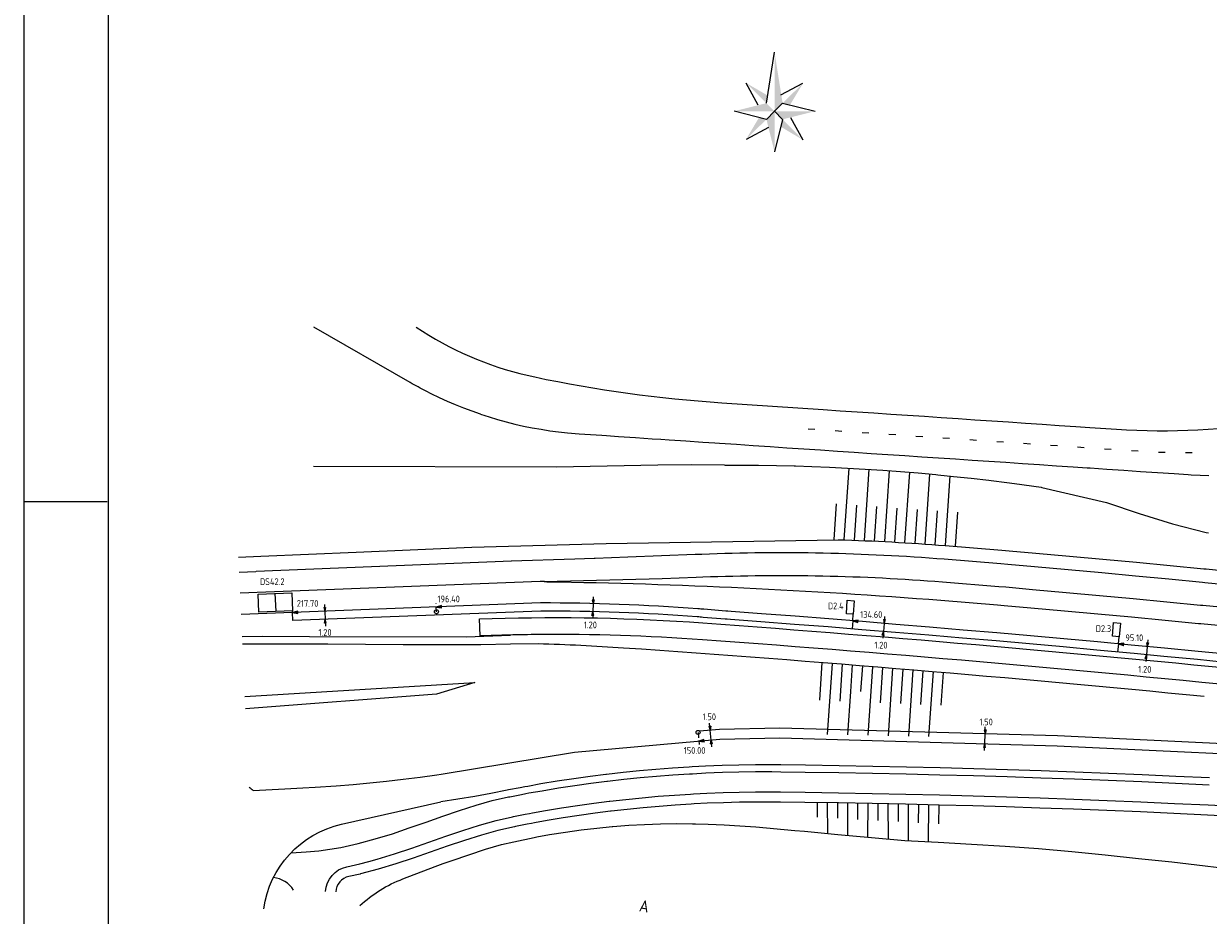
# Model space of a CAD drawing. Extents: x 272479 to 273074, y 965943 to 966363.
# Tile 2 of 29: x 272479 to 272655, y 966030 to 966162. Entities that reach past the tile are written whole.
import ezdxf
from ezdxf.enums import TextEntityAlignment as Align

# ---------------------------------------------------------------- set-up
doc = ezdxf.new("R2010")
doc.units = 0
doc.header["$LTSCALE"] = 0.25
doc.header["$MEASUREMENT"] = 0
doc.linetypes.add('HIDDEN2', pattern=[4.7625, 3.175, -1.5875])
doc.layers.get('0').update_dxf_attribs({"linetype": 'CONTINUOUS'})
for name, color, linetype in [('01-CALQUE', 1, 'CONTINUOUS'), ('INSTALLATIE', 2, 'CONTINUOUS'), ('KABEL-500', 3, 'CONTINUOUS'), ('LUS-T-CODE', 1, 'CONTINUOUS'), ('LUSSEN', 7, 'CONTINUOUS'), ('MAAT-T-CODE', 7, 'CONTINUOUS'), ('MAATVOERING', 7, 'CONTINUOUS'), ('MARKERING', 9, 'CONTINUOUS'), ('ONDERGROND', 7, 'CONTINUOUS'), ('TXT-035', 2, 'CONTINUOUS'), ('UITSLIJPER', 1, 'CONTINUOUS')]:
    doc.layers.add(name, color=color, linetype=linetype)
doc.styles.add('I020-1', font='ISO', dxfattribs={"height": 2})
doc.styles.add('ISO', font='isocp.shx')
doc.styles.get("Standard").update_dxf_attribs({"font": 'simplex.shx'})

# ---------------------------------------------------------------- blocks, each defined once
blk = doc.blocks.new('V_NPIJL')
at = {"color": 2}
for p, q in [((-2.41, 2.42), (-0.01, 12.02)), ((-4.82, 1.78), (-8.37, 8.39)), ((1.81, 4.87), (8.35, 8.39)), ((-2.41, -2.38), (-12.01, 0.02)), ((-0.01, 0.02), (-2.41, 2.42)), ((-0.01, 0.02), (-2.41, -2.38)), ((-0.01, 0.02), (2.39, -2.38)), ((2.39, 2.42), (17.54, 0.02)), ((2.39, -2.38), (-0.01, -11.98)), ((4.83, -1.82), (8.35, -8.36)), ((-1.82, -4.76), (-8.48, -8.35))]:
    blk.add_line(p, q, dxfattribs=at)
for points in [[(-0.01, 12.02), (-0.01, 0.02), (2.39, 2.42)], [(-2.41, 2.42), (-8.37, 8.48), (-1.87, 4.6)], [(4.66, 2.06), (8.35, 8.39), (2.39, 2.42)], [(-12.01, 0.02), (-0.01, 0.02), (-2.41, 2.42)], [(-0.01, -11.98), (-0.01, 0.02), (-2.41, -2.38)], [(-0.01, 0.02), (17.54, 0.02), (2.39, -2.38)], [(-2.41, -2.38), (-8.48, -8.35), (-4.59, -1.84)], [(2.39, -2.38), (8.35, -8.45), (1.85, -4.57)]]:
    blk.add_solid(points, dxfattribs=at)
at = {"color": 60}
blk.add_text('H.SMITSHOEK', height=0.01, rotation=45, dxfattribs=at).set_placement((0, 0.03))
blk = doc.blocks.new('NB_KAA0')
at = {"color": 1}
blk.add_line((0, 297), (24.75, 297), dxfattribs=at)
blk.add_lwpolyline([(1189, 0), (1189, 841), (0, 841), (0, 0)], close=True, dxfattribs=at)
at = {"color": 5}
blk.add_lwpolyline([(1179, 10), (1179, 831), (25, 831), (25, 10)], close=True, dxfattribs=at)
at = {"color": 1, "style": 'ISO', "width": 0.8}
blk.add_attdef('PLOTDATUM', (23, 10), '', height=2, rotation=90, dxfattribs=at)
blk.add_attdef('FILENAAM', text='', height=2, dxfattribs=at).set_placement((1179, 7), align=Align.RIGHT)
blk = doc.blocks.new('V_1X2')
blk.add_lwpolyline([(-1, 0), (1, 0), (1, -1), (-1, -1), (-1, 0)])
at = {"layer": 'LUS-T-CODE', "style": 'I020-1'}
blk.add_attdef('LUS', text='', height=1, rotation=270, dxfattribs=at).set_placement((0.02, -2.42), align=Align.MIDDLE)
blk = doc.blocks.new('V_P2')
for p, q in [((0, 0), (0.78, 0.19)), ((0, 0), (0.78, 0.15)), ((0, 0), (0.78, 0.1)), ((0.78, 0.06), (0, 0)), ((0, 0), (0.78, 0.05)), ((0.78, 0.04), (0, 0)), ((0, 0), (0.78, 0)), ((0.78, -0.19), (0, 0)), ((0, 0), (0.78, -0.1)), ((0, 0), (0.78, -0.15)), ((0, 0), (0.78, -0.05)), ((0, 0), (0.78, 0)), ((0.78, -0.19), (0.78, 0.19))]:
    blk.add_line(p, q)
for points in [[(0.78, 0.18), (0, 0)], [(0, 0), (0.78, 0.17)], [(0.78, 0.16), (0, 0)], [(0.78, 0.13), (0, 0)], [(0, 0), (0.78, 0.12)], [(0.78, 0.11), (0, 0)], [(0.78, 0.08), (0, 0)], [(0, 0), (0.78, 0.07)], [(0, 0), (0.78, 0.03)], [(0.78, 0.01), (0, 0)], [(0.78, -0.18), (0, 0)], [(0, 0), (0.78, -0.17)], [(0.78, -0.16), (0, 0)], [(0.78, -0.13), (0, 0)], [(0, 0), (0.78, -0.12)], [(0.78, -0.11), (0, 0)], [(0, 0), (0.78, -0.07)], [(0.78, -0.04), (0, 0)], [(0, 0), (0.78, -0.03)], [(0.78, -0.06), (0, 0)], [(0.78, -0.08), (0, 0)], [(0.78, -0.01), (0, 0)]]:
    blk.add_lwpolyline(points)
at = {"layer": 'MAAT-T-CODE', "style": 'I020-1'}
blk.add_attdef('MAAT', text='', height=1, dxfattribs=at).set_placement((1.5, 0), align=Align.MIDDLE)
blk = doc.blocks.new('V_MAST')
blk.add_circle((0, 0), 0.3)
blk = doc.blocks.new('V_PL')
at = {"layer": 'MAATVOERING'}
for points in [[(-1, 0), (0, 0)], [(-0.57, 0.14), (0, 0)], [(-0.57, -0.14), (-0.57, 0.14)], [(-0.57, 0.12), (0, 0)], [(-0.57, 0.11), (0, 0)], [(-0.57, 0.09), (0, 0)], [(-0.57, 0.07), (0, 0)], [(-0.57, 0.05), (0, 0)], [(-0.57, 0.04), (0, 0)], [(-0.57, 0.02), (0, 0)], [(-0.57, -0.12), (0, 0)], [(-0.57, -0.09), (0, 0)], [(-0.57, -0.05), (0, 0)], [(-0.57, -0.02), (0, 0)], [(-0.57, -0.14), (0, 0)], [(-0.57, -0.04), (0, 0)], [(-0.57, -0.07), (0, 0)], [(-0.57, -0.11), (0, 0)], [(0, 0), (-0.57, 0)]]:
    blk.add_lwpolyline(points, dxfattribs=at)
blk = doc.blocks.new('V_PR')
at = {"layer": 'MAATVOERING'}
for points in [[(0.57, 0.14), (0, 0)], [(0.57, 0.12), (0, 0)], [(0.57, 0.11), (0, 0)], [(0.57, 0.09), (0, 0)], [(0.57, 0.07), (0, 0)], [(0.57, 0.05), (0, 0)], [(0.57, 0.04), (0, 0)], [(0.57, 0.02), (0, 0)], [(0.57, -0.11), (0, 0)], [(0.57, -0.07), (0, 0)], [(0.57, -0.04), (0, 0)], [(0, 0), (0.57, 0)], [(0, 0), (1, 0)], [(0.57, -0.02), (0, 0)], [(0.57, -0.05), (0, 0)], [(0.57, -0.09), (0, 0)], [(0.57, -0.12), (0, 0)], [(0.57, -0.14), (0, 0)], [(0.57, 0.14), (0.57, -0.14)]]:
    blk.add_lwpolyline(points, dxfattribs=at)
at = {"layer": 'MAAT-T-CODE', "style": 'I020-1'}
blk.add_attdef('MAAT', text='', height=1, dxfattribs=at).set_placement((1.7, 0), align=Align.MIDDLE)

msp = doc.modelspace()

# ---------------------------------------------------------------- linework, layer by layer
at = {"layer": 'KABEL-500'}
for p, q in [((272540.29, 966074.71), (272540.3, 966074.51)), ((272601.95, 966073.66), (272601.86, 966072.47)), ((272641.3, 966070.24), (272641.19, 966069.04))]:
    msp.add_line(p, q, dxfattribs=at)
msp.add_lwpolyline([(272656.7, 966067.55), (272653, 966067.92), (272648.03, 966068.4), (272643.64, 966068.81), (272643.06, 966068.87), (272638.09, 966069.33), (272633.12, 966069.79), (272628.15, 966070.24), (272623.18, 966070.68), (272618.2, 966071.11), (272613.75, 966071.49), (272613.23, 966071.53), (272608.26, 966071.94), (272603.28, 966072.35), (272598.3, 966072.75), (272593.33, 966073.14), (272588.35, 966073.52), (272583.85, 966073.86), (272583.36, 966073.89), (272583.07, 966073.92), (272579.77, 966074.18, 0.00072), (272578.92, 966074.25, 0.01943), (272555.72, 966075.11), (272519.02, 966073.69), (272518.97, 966074.89)], format="xyb", dxfattribs=at)
msp.add_lwpolyline([(272579.23, 966057.34), (272582.19, 966057.6), (272591.14, 966057.81), (272632.3, 966056.65), (272674.22, 966054.64), (272711.75, 966051.97)], dxfattribs=at)
at = {"layer": 'LUSSEN'}
msp.add_lwpolyline([(272518.86, 966077.83), (272518.96, 966075.13), (272513.96, 966074.94), (272513.86, 966077.64)], close=True, dxfattribs=at)
msp.add_lwpolyline([(272516.36, 966077.74), (272516.46, 966075.04)], dxfattribs=at)
at = {"layer": 'MAATVOERING'}
for p, q in [((272523.74, 966075.07), (272523.79, 966073.87)), ((272563.49, 966076.22), (272563.46, 966075.02)), ((272606.59, 966073.29), (272606.49, 966072.09)), ((272645.56, 966069.84), (272645.45, 966068.64)), ((272580.98, 966055.99), (272580.84, 966057.48)), ((272621.51, 966055.45), (272621.55, 966056.95))]:
    msp.add_line(p, q, dxfattribs=at)
at = {"layer": 'MAATVOERING', "linetype": 'HIDDEN2'}
for points in [[(272540.28, 966075.01), (272540.23, 966076.21)], [(272579.03, 966057.12), (272579.19, 966055.32)]]:
    msp.add_lwpolyline(points, dxfattribs=at)
at = {"layer": 'MARKERING'}
for p, q in [((272595.34, 966102.12), (272596.34, 966102.06)), ((272599.33, 966101.86), (272600.33, 966101.79)), ((272603.33, 966101.59), (272604.32, 966101.52)), ((272607.32, 966101.32), (272608.31, 966101.26)), ((272611.31, 966101.06), (272612.31, 966100.99)), ((272615.3, 966100.79), (272616.3, 966100.72)), ((272619.29, 966100.52), (272620.29, 966100.45)), ((272623.28, 966100.25), (272624.28, 966100.19)), ((272627.27, 966099.99), (272628.27, 966099.92)), ((272631.26, 966099.72), (272632.26, 966099.65)), ((272635.25, 966099.45), (272636.25, 966099.38)), ((272639.24, 966099.18), (272640.24, 966099.12)), ((272643.24, 966098.92), (272644.23, 966098.85)), ((272647.23, 966098.68), (272648.23, 966098.64)), ((272651.23, 966098.6), (272652.23, 966098.6))]:
    msp.add_line(p, q, dxfattribs=at)
for points in [[(272556.26, 966079.5), (272556.26, 966079.5), (272556.26, 966079.5), (272556.26, 966079.5), (272556.26, 966079.5), (272556.26, 966079.5), (272573.74, 966079.94), (272578.74, 966080.14), (272579.75, 966080.17, -0.029594), (272615.24, 966079.44), (272623.6, 966078.77), (272624.64, 966078.68), (272628.57, 966078.33), (272633.55, 966077.88), (272638.52, 966077.43), (272643.5, 966076.96), (272648.48, 966076.49), (272653.45, 966076.01), (272653.79, 966075.98), (272658.43, 966075.52)], [(272556.26, 966079.5, 0.000516), (272555.63, 966079.5), (272511.21, 966077.78)], [(272556.61, 966079.46), (272556.29, 966079.5), (272556.61, 966079.46), (272556.61, 966079.46), (272556.61, 966079.46, -0.016045), (272615.02, 966076.71), (272623.37, 966076.04), (272624.4, 966075.95), (272628.33, 966075.6), (272633.3, 966075.16), (272638.27, 966074.7), (272643.24, 966074.24), (272648.22, 966073.76), (272653.19, 966073.28), (272653.52, 966073.25), (272658.16, 966072.8)]]:
    msp.add_lwpolyline(points, format="xyb", dxfattribs=at)
at = {"layer": 'ONDERGROND'}
msp.add_line((272513.56, 966081.03), (272551.4, 966082.54), dxfattribs=at)
for points in [[(272546.81, 966104.29), (272545.58, 966104.72), (272544.34, 966105.18), (272543.12, 966105.67), (272541.91, 966106.19), (272540.71, 966106.74), (272539.52, 966107.31), (272538.76, 966107.7, -0.011544), (272536.4, 966108.98), (272522.11, 966117.2)], [(272537.26, 966117.2), (272538.19, 966116.6, 0.090592), (272554.83, 966109.81, 0.035036), (272582.56, 966105.99), (272597.59, 966104.98), (272600.09, 966104.81), (272602.58, 966104.65), (272605.07, 966104.48), (272607.57, 966104.31), (272610.06, 966104.15), (272612.56, 966103.98), (272615.05, 966103.81), (272617.55, 966103.64), (272620.04, 966103.48), (272622.54, 966103.31), (272625.03, 966103.14), (272627.52, 966102.98), (272630.02, 966102.81), (272632.51, 966102.64), (272635.01, 966102.47), (272637.09, 966102.33), (272641.01, 966102.07, 0.058388), (272665.11, 966103.27, 0.149016)], [(272510.96, 966083.11), (272514.26, 966083.26), (272528.37, 966083.86), (272545.54, 966084.56), (272565.44, 966085.12), (272599.81, 966085.68, -0.012991), (272615.66, 966084.82), (272624.03, 966084.15), (272625.11, 966084.06), (272629.05, 966083.71), (272634.04, 966083.26), (272639.02, 966082.8), (272644.01, 966082.34), (272648.99, 966081.87), (272653.98, 966081.38), (272654.31, 966081.35), (272658.96, 966080.89)], [(272551.36, 966082.58), (272560.76, 966082.85), (272563.62, 966082.96), (272563.63, 966082.96), (272563.78, 966082.96), (272568.62, 966083.15), (272573.61, 966083.34), (272578.61, 966083.53), (272579.61, 966083.57, -0.029594), (272615.51, 966082.83), (272623.88, 966082.16), (272624.93, 966082.07), (272628.87, 966081.72), (272633.85, 966081.27), (272638.84, 966080.81), (272643.82, 966080.35), (272648.8, 966079.88), (272653.78, 966079.39), (272654.12, 966079.36), (272658.76, 966078.9)], [(272656.81, 966068.75), (272653.12, 966069.11), (272648.15, 966069.59), (272643.75, 966070.01), (272643.18, 966070.06), (272638.2, 966070.53), (272633.23, 966070.98), (272628.26, 966071.43), (272623.28, 966071.87), (272618.31, 966072.3), (272613.85, 966072.68), (272613.33, 966072.73), (272608.35, 966073.14), (272603.38, 966073.55), (272598.4, 966073.95), (272593.42, 966074.34), (272588.44, 966074.72), (272583.94, 966075.05), (272583.46, 966075.09), (272583.17, 966075.12), (272579.87, 966075.38, 0.00072), (272579.01, 966075.44, 0.019448), (272555.7, 966076.31), (272511.35, 966074.59)], [(272555.37, 966071.63, 0.00729), (272546.76, 966071.42), (272546.68, 966073.94), (272548.51, 966074, -0.026206), (272579.72, 966073.36, -0.007219), (272665.95, 966065.82, -0.032894), (272670.17, 966065.11), (272679.38, 966062.92), (272690.37, 966060.13), (272699.28, 966057.86), (272703.83, 966056.71), (272706.26, 966056.14, 0.11867), (272720.3, 966056.21, -0.195737), (272730, 966054.78), (272731.22, 966054.07)], [(272728.47, 966052.2, 0.186047), (272721.24, 966053.34, -0.002111), (272720.97, 966053.28, -0.142322), (272701.28, 966054.75), (272699.28, 966055.27), (272688.44, 966058.06), (272679.09, 966060.47), (272667.32, 966063.17, 0.007342), (272579.69, 966070.86, 0.020613), (272555.35, 966071.63)], [(272511.55, 966070.26), (272524.18, 966070.23), (272535.36, 966070.18), (272546.86, 966070.14), (272551.27, 966070.26), (272555.35, 966070.28, -0.010747), (272567.97, 966069.68, -0.007212), (272654.02, 966062.49)], [(272512.53, 966049.01, -0.019524), (272513.12, 966048.51), (272517.83, 966048.77), (272520.46, 966048.92), (272522.33, 966049.03), (272525.44, 966049.23), (272527.93, 966049.42), (272530.41, 966049.65), (272532.89, 966049.9), (272535.37, 966050.19), (272537.85, 966050.51), (272540.32, 966050.86), (272540.96, 966050.96), (272560.73, 966054.18), (272582.27, 966056.1), (272591.14, 966056.31), (272632.25, 966055.15), (272674.14, 966053.14)], [(272514.69, 966030.99, -0.311436), (272526.23, 966043.52), (272540.93, 966046.85)], [(272523.86, 966033.55, -0.335935), (272526.99, 966037.22), (272528.93, 966037.65), (272530.25, 966038.01), (272531.52, 966038.34), (272534.08, 966039.13), (272536.63, 966039.98), (272539.15, 966040.87), (272541.67, 966041.75), (272544.17, 966042.6), (272546.68, 966043.39), (272549.1, 966044.06), (272551.53, 966044.63), (272551.71, 966044.66), (272553.43, 966044.99), (272554.07, 966045.11), (272554.51, 966045.19), (272556.44, 966045.54), (272558.81, 966045.93), (272561.19, 966046.29), (272563.57, 966046.62), (272565.86, 966046.91), (272565.96, 966046.93), (272568.35, 966047.2), (272570.74, 966047.44), (272573.13, 966047.66), (272575.53, 966047.84), (272577.93, 966047.99), (272578.38, 966048.02), (272580.33, 966048.12), (272582.74, 966048.21), (272585.14, 966048.27), (272587.55, 966048.31), (272589.95, 966048.31), (272591.27, 966048.3), (272594.88, 966048.25), (272599.86, 966048.18), (272604.84, 966048.09), (272609.81, 966047.98), (272614.79, 966047.86), (272619.77, 966047.73), (272624.74, 966047.58), (272629.72, 966047.41), (272634.69, 966047.23), (272639.66, 966047.04), (272644.64, 966046.83), (272649.61, 966046.61), (272654.58, 966046.37), (272659.55, 966046.12)], [(272659.48, 966044.62), (272654.51, 966044.87), (272649.54, 966045.11), (272644.57, 966045.33), (272639.6, 966045.54), (272634.63, 966045.73), (272629.66, 966045.91), (272624.69, 966046.08), (272619.72, 966046.23), (272614.75, 966046.36), (272609.78, 966046.48), (272604.81, 966046.59), (272599.83, 966046.68), (272594.86, 966046.75), (272591.25, 966046.8), (272589.94, 966046.81), (272587.56, 966046.81), (272585.17, 966046.77), (272582.79, 966046.71), (272580.4, 966046.62), (272578.46, 966046.52), (272578.02, 966046.5), (272575.64, 966046.34), (272573.26, 966046.16), (272570.88, 966045.95), (272568.51, 966045.71), (272566.14, 966045.44), (272566.04, 966045.43), (272563.77, 966045.14), (272561.41, 966044.81), (272559.05, 966044.45), (272556.69, 966044.06), (272554.78, 966043.72), (272554.34, 966043.64), (272553.71, 966043.52), (272552, 966043.19), (272551.82, 966043.15), (272549.37, 966042.59), (272546.93, 966041.91), (272544.41, 966041.12), (272541.89, 966040.26), (272539.35, 966039.38), (272536.81, 966038.49), (272534.24, 966037.64), (272531.66, 966036.85), (272529.05, 966036.15), (272528.96, 966036.13), (272527.32, 966035.78, 0.336448), (272525.36, 966033.48, -0.336448)], [(272528.93, 966031.45, -0.094811), (272535.32, 966035.42), (272540.1, 966037.25), (272541.27, 966037.67), (272542.61, 966038.15), (272545.1, 966039), (272547.56, 966039.8), (272549.91, 966040.49), (272551.73, 966040.93), (272554.73, 966041.55), (272555.16, 966041.63), (272557.05, 966041.97), (272559.38, 966042.34), (272561.72, 966042.67), (272564.06, 966042.94), (272566.31, 966043.16), (272566.41, 966043.17), (272568.76, 966043.36), (272571.12, 966043.49), (272573.47, 966043.58), (272575.83, 966043.61), (272578.19, 966043.59), (272578.63, 966043.58), (272580.54, 966043.52), (272582.89, 966043.42), (272585.24, 966043.29), (272587.59, 966043.13), (272593.38, 966042.6), (272594.8, 966042.47), (272599.76, 966042.01), (272604.71, 966041.57), (272609.66, 966041.12), (272614.61, 966040.84), (272619.56, 966040.56), (272624.51, 966040.25), (272629.46, 966039.93), (272634.4, 966039.49), (272639.34, 966038.98), (272644.27, 966038.46), (272649.21, 966037.92), (272654.14, 966037.36), (272659.07, 966036.77)]]:
    msp.add_lwpolyline(points, format="xyb", dxfattribs=at)
for points in [[(272546.82, 966104.29), (272548.08, 966103.88), (272549.34, 966103.5), (272550.61, 966103.15), (272551.89, 966102.83), (272553.18, 966102.54), (272554.47, 966102.28), (272555.77, 966102.05), (272557.07, 966101.85), (272558.38, 966101.68), (272559.69, 966101.53), (272561.44, 966101.39), (272562.27, 966101.33), (272564.76, 966101.17), (272565.46, 966101.12), (272567.26, 966101), (272569.75, 966100.83), (272572.25, 966100.66), (272573.5, 966100.58), (272574.74, 966100.5), (272576.41, 966100.39), (272577.24, 966100.33), (272579.73, 966100.16), (272581.54, 966100.04), (272582.22, 966100), (272584.72, 966099.83), (272587.21, 966099.66), (272589.71, 966099.5), (272592.2, 966099.33), (272594.7, 966099.16), (272597.19, 966098.99), (272599.69, 966098.83), (272602.18, 966098.66), (272604.67, 966098.49), (272607.17, 966098.33), (272609.66, 966098.16), (272612.16, 966097.99), (272614.65, 966097.82), (272617.15, 966097.66), (272619.64, 966097.49), (272622.13, 966097.32), (272624.63, 966097.16), (272627.12, 966096.99), (272629.62, 966096.82), (272632.11, 966096.65), (272634.61, 966096.49), (272636.69, 966096.35), (272637.1, 966096.32), (272639.6, 966096.15), (272642.09, 966095.99), (272644.58, 966095.82), (272647.08, 966095.65), (272649.57, 966095.49), (272651.66, 966095.35), (272652.09, 966095.32), (272653.4, 966095.25), (272654.71, 966095.22)], [(272522.04, 966096.61), (272558.05, 966096.51), (272573.06, 966096.81), (272578.04, 966096.83), (272582.89, 966096.77), (272583.04, 966096.76), (272586.17, 966096.75), (272588, 966096.73), (272590.63, 966096.7), (272593.27, 966096.64), (272593.49, 966096.64), (272595.9, 966096.56), (272598.53, 966096.44), (272601.16, 966096.31), (272603.79, 966096.16), (272606.41, 966095.98), (272609.04, 966095.79), (272611.66, 966095.58), (272614.28, 966095.34), (272614.56, 966095.31), (272616.89, 966095.08), (272619.5, 966094.81), (272622.11, 966094.51), (272622.46, 966094.47), (272624.79, 966094.18), (272625.9, 966094.03), (272629.84, 966093.47), (272629.94, 966093.45), (272639.55, 966091.19), (272644.4, 966089.58), (272649.34, 966088.04), (272654.31, 966086.78), (272654.66, 966086.7)], [(272601.36, 966096.3), (272600.64, 966085.65)], [(272604.35, 966096.12), (272603.64, 966085.55)], [(272607.35, 966095.92), (272606.64, 966085.41)], [(272610.34, 966095.68), (272609.64, 966085.24)], [(272613.33, 966095.42), (272612.63, 966085.05)], [(272616.31, 966095.14), (272615.62, 966084.82)], [(272599.5, 966091.01), (272599.15, 966085.74)], [(272602.49, 966090.8), (272602.14, 966085.6)], [(272605.49, 966090.59), (272605.14, 966085.48)], [(272608.48, 966090.38), (272608.14, 966085.33)], [(272611.47, 966090.18), (272611.13, 966085.15)], [(272614.46, 966089.97), (272614.13, 966084.94)], [(272617.46, 966089.76), (272617.12, 966084.71)], [(272511.06, 966080.87), (272513.54, 966080.99)], [(272551.27, 966071.47), (272544.68, 966071.23), (272521.49, 966071.31), (272514.49, 966071.36), (272511.5, 966071.29)], [(272597.39, 966067.47), (272597.02, 966061.91)], [(272598.89, 966067.36), (272598.18, 966056.8)], [(272600.38, 966067.24), (272600.02, 966061.78)], [(272601.88, 966067.12), (272601.61, 966063.19), (272601.18, 966056.75)], [(272603.37, 966066.99), (272603.12, 966063.19)], [(272604.87, 966066.87), (272604.19, 966056.7)], [(272606.36, 966066.75), (272606.01, 966061.52)], [(272607.86, 966066.63), (272607.19, 966056.64)], [(272609.35, 966066.5), (272609.01, 966061.39)], [(272610.85, 966066.38), (272610.19, 966056.57)], [(272612.34, 966066.25), (272612.01, 966061.27)], [(272613.84, 966066.13), (272613.19, 966056.5)], [(272511.91, 966062.46), (272545.94, 966064.52), (272540.27, 966062.8), (272511.99, 966060.63)], [(272615.33, 966066), (272615.01, 966061.14)], [(272654.78, 966050.37), (272649.79, 966050.61), (272644.81, 966050.83), (272639.83, 966051.04), (272634.84, 966051.23), (272629.85, 966051.41), (272624.87, 966051.57), (272619.88, 966051.72), (272614.89, 966051.86), (272609.9, 966051.98), (272604.92, 966052.09), (272599.93, 966052.18), (272594.94, 966052.25), (272591.32, 966052.3), (272589.97, 966052.31), (272587.52, 966052.31), (272585.06, 966052.27), (272582.61, 966052.21), (272580.15, 966052.11), (272578.16, 966052.01), (272577.7, 966051.99), (272575.25, 966051.83), (272572.8, 966051.64), (272570.36, 966051.43), (272567.92, 966051.18), (272565.48, 966050.9), (272565.38, 966050.89), (272563.04, 966050.59), (272560.61, 966050.25), (272558.18, 966049.88), (272555.76, 966049.48), (272553.8, 966049.13), (272553.35, 966049.05), (272552.69, 966048.93), (272550.93, 966048.59), (272550.75, 966048.55), (272548.35, 966048.09), (272545.94, 966047.65), (272543.43, 966047.23), (272540.91, 966046.84)], [(272518.74, 966039.3), (272521, 966039.43), (272522.87, 966039.58), (272526.1, 966040.07), (272528.68, 966040.64), (272531.22, 966041.33), (272533.75, 966042.11), (272536.26, 966042.96), (272538.75, 966043.84), (272541.23, 966044.71), (272543.7, 966045.56), (272546.16, 966046.34), (272548.55, 966047.01), (272550.95, 966047.57), (272551.13, 966047.6), (272552.88, 966047.94), (272553.53, 966048.06), (272553.97, 966048.15), (272555.93, 966048.49), (272558.34, 966048.89), (272560.76, 966049.26), (272563.17, 966049.6), (272565.5, 966049.89), (272565.6, 966049.9), (272568.02, 966050.18), (272570.45, 966050.43), (272572.89, 966050.65), (272575.32, 966050.83), (272577.76, 966050.99), (272578.21, 966051.01), (272580.2, 966051.11), (272582.64, 966051.21), (272585.08, 966051.27), (272587.52, 966051.31), (272589.97, 966051.31), (272591.31, 966051.3), (272594.92, 966051.25), (272599.91, 966051.18), (272604.9, 966051.09), (272609.88, 966050.98), (272614.87, 966050.86), (272619.85, 966050.72), (272624.84, 966050.57), (272629.82, 966050.41), (272634.8, 966050.23), (272639.78, 966050.04), (272644.77, 966049.83), (272649.75, 966049.61), (272654.73, 966049.37)], [(272596.73, 966044.57), (272596.71, 966046.73)], [(272598.24, 966042.15), (272598.22, 966046.7)], [(272599.72, 966044.4), (272599.72, 966046.68)], [(272601.21, 966041.88), (272601.22, 966046.65)], [(272602.71, 966044.24), (272602.72, 966046.62)], [(272604.18, 966041.62), (272604.22, 966046.6)], [(272605.74, 966044.07), (272605.72, 966046.57)], [(272607.25, 966041.34), (272607.22, 966046.54)], [(272608.73, 966043.91), (272608.72, 966046.5)], [(272610.22, 966041.09), (272610.22, 966046.47)], [(272611.71, 966043.74), (272611.72, 966046.43)], [(272613.18, 966040.92), (272613.22, 966046.4)], [(272614.7, 966043.58), (272614.73, 966046.36)]]:
    msp.add_lwpolyline(points, dxfattribs=at)
msp.add_arc((272515.72, 966031.62), 4, 31.9481, 84.286, dxfattribs=at)
at = {"layer": 'UITSLIJPER'}
for p, q in [((272518.97, 966074.89), (272518.96, 966075.13)), ((272601.95, 966073.66), (272602.02, 966074.65)), ((272641.3, 966070.24), (272641.4, 966071.31))]:
    msp.add_line(p, q, dxfattribs=at)

# ---------------------------------------------------------------- block references
at = {"layer": '01-CALQUE', "xscale": 0.5, "yscale": 0.5, "zscale": 0.5}
msp.add_blockref('NB_KAA0', (272479.13, 965942.87), dxfattribs=at)
at = {"layer": 'INSTALLATIE'}
for p in [(272540.28, 966075.01), (272579.03, 966057.12)]:
    msp.add_blockref('V_MAST', p, dxfattribs=at)
at = {"layer": 'LUSSEN'}
ref = msp.add_blockref('V_1X2', (272602.08, 966075.65), dxfattribs=dict(at, rotation=266.2748369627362))
ref.add_attrib('LUS', 'D2.4', dxfattribs={"layer": 'LUS-T-CODE', "height": 1, "style": 'I020-1'}).set_placement((272599.43, 966075.88), align=Align.MIDDLE)
ref = msp.add_blockref('V_1X2', (272641.5, 966072.31), dxfattribs=dict(at, rotation=264.6702418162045))
ref.add_attrib('LUS', 'D2.3', dxfattribs={"layer": 'LUS-T-CODE', "height": 1, "style": 'I020-1'}).set_placement((272639.09, 966072.51), align=Align.MIDDLE)
at = {"layer": 'MAATVOERING'}
ref = msp.add_blockref('V_P2', (272518.97, 966074.89), dxfattribs=dict(at, rotation=2.2105385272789))
ref.add_attrib('MAAT', '217.70', dxfattribs={"layer": 'MAAT-T-CODE', "height": 1, "style": 'I020-1'}).set_placement((272521.19, 966076.24), align=Align.MIDDLE)
ref = msp.add_blockref('V_P2', (272540.25, 966075.71), dxfattribs=dict(at, rotation=2.210538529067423))
ref.add_attrib('MAAT', '196.40', dxfattribs={"layer": 'MAAT-T-CODE', "height": 1, "style": 'I020-1'}).set_placement((272542.09, 966076.91), align=Align.MIDDLE)
for p, rotation in [((272563.49, 966076.22), 268.6184468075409), ((272523.74, 966075.07), 272.2105385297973), ((272606.59, 966073.29), 265.3323015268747), ((272645.56, 966069.84), 264.5625570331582), ((272580.98, 966055.99), 95.08545871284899), ((272621.51, 966055.45), 88.38442227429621)]:
    msp.add_blockref('V_PL', p, dxfattribs=dict(at, rotation=rotation))
ref = msp.add_blockref('V_PR', (272563.46, 966075.02), dxfattribs=dict(at, rotation=268.6184468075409))
ref.add_attrib('MAAT', '1.20', dxfattribs={"layer": 'MAAT-T-CODE', "height": 1, "style": 'I020-1'}).set_placement((272563.08, 966073.06), align=Align.MIDDLE)
ref = msp.add_blockref('V_P2', (272601.95, 966073.66), dxfattribs=dict(at, rotation=355.379378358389))
ref.add_attrib('MAAT', '134.60', dxfattribs={"layer": 'MAAT-T-CODE', "height": 1, "style": 'I020-1'}).set_placement((272604.69, 966074.6), align=Align.MIDDLE)
ref = msp.add_blockref('V_PR', (272523.79, 966073.87), dxfattribs=dict(at, rotation=272.2105385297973))
ref.add_attrib('MAAT', '1.20', dxfattribs={"layer": 'MAAT-T-CODE', "height": 1, "style": 'I020-1'}).set_placement((272523.77, 966071.94), align=Align.MIDDLE)
ref = msp.add_blockref('V_PR', (272606.49, 966072.09), dxfattribs=dict(at, rotation=265.3323015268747))
ref.add_attrib('MAAT', '1.20', dxfattribs={"layer": 'MAAT-T-CODE', "height": 1, "style": 'I020-1'}).set_placement((272606.13, 966070.06), align=Align.MIDDLE)
ref = msp.add_blockref('V_P2', (272641.3, 966070.24), dxfattribs=dict(at, rotation=354.6427095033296))
ref.add_attrib('MAAT', '95.10', dxfattribs={"layer": 'MAAT-T-CODE', "height": 1, "style": 'I020-1'}).set_placement((272643.66, 966071.15), align=Align.MIDDLE)
ref = msp.add_blockref('V_PR', (272645.45, 966068.64), dxfattribs=dict(at, rotation=264.5625570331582))
ref.add_attrib('MAAT', '1.20', dxfattribs={"layer": 'MAAT-T-CODE', "height": 1, "style": 'I020-1'}).set_placement((272645.22, 966066.48), align=Align.MIDDLE)
ref = msp.add_blockref('V_PR', (272580.84, 966057.48), dxfattribs=dict(at, rotation=95.08545871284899))
ref.add_attrib('MAAT', '1.50', dxfattribs={"layer": 'MAAT-T-CODE', "height": 1, "style": 'I020-1'}).set_placement((272580.7, 966059.44), align=Align.MIDDLE)
ref = msp.add_blockref('V_PR', (272621.55, 966056.95), dxfattribs=dict(at, rotation=88.38442227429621))
ref.add_attrib('MAAT', '1.50', dxfattribs={"layer": 'MAAT-T-CODE', "height": 1, "style": 'I020-1'}).set_placement((272621.71, 966058.68), align=Align.MIDDLE)
ref = msp.add_blockref('V_P2', (272579.14, 966055.82), dxfattribs=dict(at, rotation=5.085458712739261))
ref.add_attrib('MAAT', '150.00', dxfattribs={"layer": 'MAAT-T-CODE', "height": 1, "style": 'I020-1'}).set_placement((272578.52, 966054.45), align=Align.MIDDLE)
at = {"layer": 'ONDERGROND', "xscale": 0.5, "yscale": 0.5, "zscale": 0.5, "rotation": 90}
msp.add_blockref('V_NPIJL', (272590.37, 966149.2), dxfattribs=at)

# ---------------------------------------------------------------- texts
at = {"layer": 'LUS-T-CODE', "style": 'I020-1'}
msp.add_text('DS42.2', height=1, dxfattribs=at).set_placement((272514.13, 966078.97))
at = {"layer": 'TXT-035', "style": 'ISO'}
msp.add_text('A', height=1.75, rotation=350.087, dxfattribs=at).set_placement((272570.22, 966030.63))

doc.saveas('drawing.dxf')
